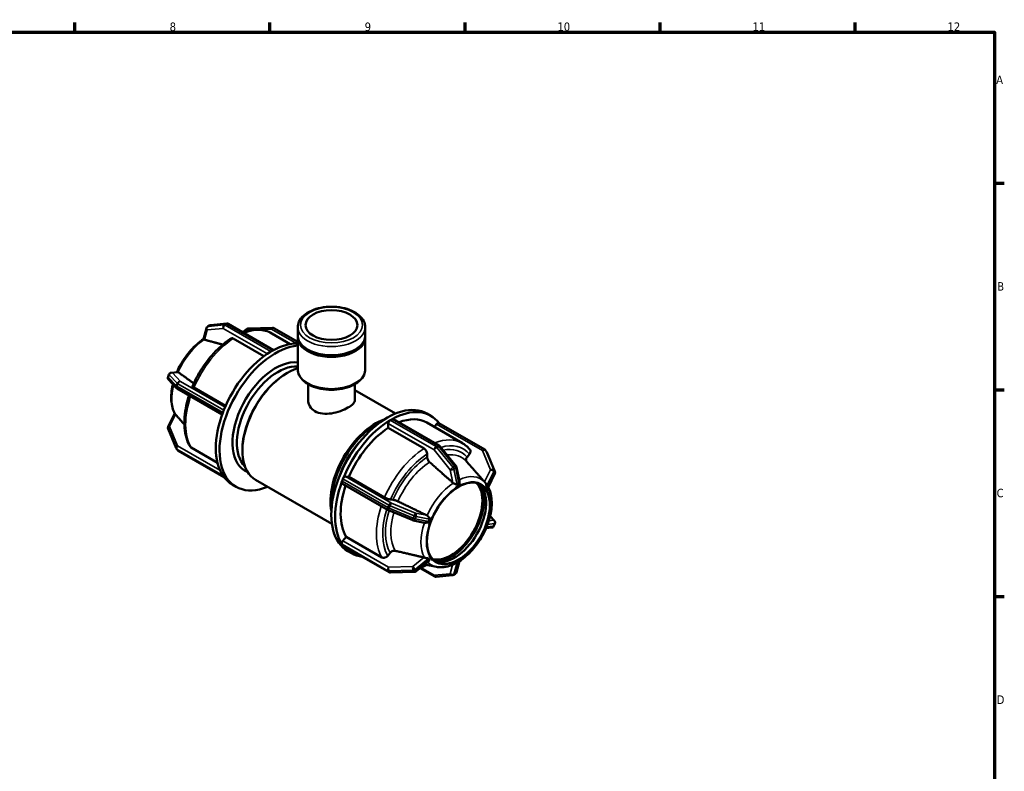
# Model space of a CAD drawing. Header units: millimetres. Extents: x 0 to 902, y -116 to 594.
# Tile 8 of 8: x 471 to 825, y 308 to 578. Entities that reach past the tile are written whole.
import ezdxf

# ---------------------------------------------------------------- set-up
doc = ezdxf.new("R2010")
doc.units = ezdxf.units.MM
for name, color, linetype, lineweight in [('Border (ANSI)', 7, 'Continuous', 70), ('Visible (ANSI)', 7, 'Continuous', 50), ('Visible Narrow (ANSI)', 7, 'Continuous', 35)]:
    doc.layers.add(name, color=color, linetype=linetype, lineweight=lineweight)
doc.styles.add('Note Text (ANSI)', font='tahoma.ttf')

# ---------------------------------------------------------------- blocks, each defined once
blk = doc.blocks.new('Borders Default Border')
at = {"layer": 'Border (ANSI)'}
for p, q in [((490.58, 574), (490.58, 577.45)), ((560.67, 574), (560.67, 577.45)), ((630.75, 574), (630.75, 577.45)), ((700.83, 574), (700.83, 577.45)), ((770.92, 574), (770.92, 577.45)), ((821, 519.75), (824.45, 519.75)), ((821, 445.5), (824.45, 445.5)), ((821, 371.25), (824.45, 371.25))]:
    blk.add_line(p, q, dxfattribs=at)
at = {"layer": 'Border (ANSI)', "flags": 128}
blk.add_lwpolyline([(20, 20), (20, 574), (821, 574), (821, 20), (20, 20)], dxfattribs=at)
at = {"layer": 'Border (ANSI)', "attachment_point": 7, "style": 'Note Text (ANSI)'}
for s, insert, char_height in [('8', (524.63, 574.33), 3.05), ('9', (594.7, 574.34), 3.05), ('10', (663.96, 574.34), 3.048), ('11', (734.04, 574.4), 3.048), ('12', (804.13, 574.4), 3.048), ('A', (821.63, 555.35), 3.05), ('B', (821.99, 481.1), 3.05), ('C', (821.8, 406.8), 3.05), ('D', (821.81, 332.6), 3.05)]:
    blk.add_mtext(s, dxfattribs=dict(at, insert=insert, char_height=char_height))

msp = doc.modelspace()

# ---------------------------------------------------------------- linework, layer by layer
at = {"layer": 'Visible (ANSI)'}
for p, q in [((536.78, 463.646), (537.835, 467.645)), ((538.942, 468.611), (538.284, 468.232)), ((545.111, 469.264), (539.333, 468.735)), ((561.966, 459.76), (545.678, 469.14)), ((550.891, 466.138), (552.296, 467.286)), ((552.874, 467.502), (561.541, 467.767)), ((562.049, 467.639), (570.663, 462.679)), ((570.663, 464.877), (570.663, 467.957)), ((594.883, 464.877), (594.883, 467.957)), ((558.493, 457.536), (547.499, 463.867)), ((561.307, 465.737), (567.924, 461.927)), ((570.663, 452.849), (570.663, 464.268)), ((594.883, 452.849), (594.883, 464.268)), ((561.019, 459.226), (561.347, 459.415)), ((561.347, 459.415), (561.676, 459.604)), ((524.386, 450.983), (524.057, 450.135)), ((525.165, 451.589), (527.419, 451.863)), ((566.66, 451.428), (566.885, 451.559)), ((524.253, 449.129), (527.142, 446.067)), ((527.362, 445.894), (543.483, 436.61)), ((533.327, 446.246), (544.713, 439.689)), ((574.389, 441.843), (574.389, 447.488)), ((591.157, 441.843), (591.157, 447.488)), ((591.157, 445.351), (605.76, 436.942)), ((524.089, 432.21), (526.443, 437.022)), ((543.73, 437.291), (543.895, 437.715)), ((543.895, 437.715), (544.059, 438.139)), ((617.077, 436.91), (618.421, 436.136)), ((603.191, 431.796), (603.191, 433.374)), ((616.032, 424.402), (603.191, 431.796)), ((603.869, 434.55), (604.198, 434.739)), ((604.198, 434.739), (604.527, 434.928)), ((605.006, 434.975), (621.484, 425.487)), ((616.998, 433.667), (629.839, 426.272)), ((619.729, 432.094), (620.559, 433.127)), ((637.855, 423.986), (621.378, 433.475)), ((526.955, 424.499), (524.066, 431.418)), ((532.319, 424.728), (541.778, 419.281)), ((621.753, 425.256), (627.531, 418.072)), ((527.055, 424.318), (527.383, 423.849)), ((527.691, 423.568), (544.117, 414.108)), ((550.769, 423.834), (550.769, 423.573)), ((617.163, 421.254), (617.163, 422.44)), ((631.48, 421.287), (632.368, 422.391)), ((638.491, 423.236), (638.162, 423.705)), ((638.591, 423.055), (641.48, 416.135)), ((627.723, 417.661), (628.737, 412.649)), ((634.306, 416.316), (631.329, 419.673)), ((543.895, 414.415), (543.73, 414.649)), ((544.059, 414.18), (543.895, 414.415)), ((587.837, 414.284), (589.019, 414.175)), ((589.019, 414.175), (601.86, 406.781)), ((641.456, 415.343), (639.043, 410.41)), ((547.125, 411.417), (548.469, 410.644)), ((555.53, 413.062), (582.924, 397.287)), ((586.581, 412.615), (586.746, 413.039)), ((603.167, 402.24), (586.69, 411.729)), ((586.746, 413.039), (586.91, 413.462)), ((628.381, 410.821), (627.374, 410.241)), ((629.389, 411.401), (628.381, 410.821)), ((629.388, 411.406), (629.389, 411.401)), ((637.845, 410.626), (637.846, 410.626)), ((637.846, 410.626), (637.848, 410.631)), ((638.349, 409.907), (637.846, 410.626)), ((627.374, 410.241), (627.373, 410.246)), ((627.373, 410.241), (627.374, 410.241)), ((638.853, 409.188), (638.349, 409.907)), ((638.853, 409.188), (638.852, 409.189)), ((638.856, 409.193), (638.853, 409.188)), ((603.973, 406.039), (604.861, 405.958)), ((611.946, 398.593), (603.279, 402.185)), ((641.292, 398.424), (639.767, 400.041)), ((616.229, 397.697), (612.121, 398.539)), ((617.909, 397.127), (617.905, 397.128)), ((618.413, 398.426), (617.909, 397.127)), ((618.917, 399.725), (618.413, 398.426)), ((618.912, 399.726), (618.917, 399.725)), ((618.917, 399.725), (618.916, 399.726)), ((637.846, 395.3), (638.349, 396.599)), ((638.349, 396.599), (638.853, 397.898)), ((638.852, 397.899), (638.853, 397.898)), ((638.853, 397.898), (638.856, 397.898)), ((641.16, 396.571), (641.489, 397.418)), ((637.846, 395.3), (637.845, 395.3)), ((637.848, 395.3), (637.846, 395.3)), ((640.381, 395.965), (638.318, 395.714)), ((586.746, 389.738), (586.581, 389.973)), ((586.91, 389.504), (586.746, 389.738)), ((586.83, 391.188), (588.011, 392.657)), ((603.496, 379.914), (587.019, 389.403)), ((588.011, 392.657), (600.852, 385.263)), ((588.632, 387.515), (589.976, 386.741)), ((602.965, 385.832), (603.853, 386.936)), ((617.905, 385.834), (617.909, 385.837)), ((617.909, 385.837), (617.908, 385.838)), ((617.909, 385.837), (618.413, 385.118)), ((617.726, 383.926), (613.25, 380.268)), ((620.505, 381.855), (616.246, 382.717)), ((618.413, 385.118), (618.917, 384.4)), ((618.917, 384.4), (618.912, 384.396)), ((627.374, 383.624), (627.373, 383.625)), ((627.373, 383.621), (627.374, 383.624)), ((627.374, 383.624), (628.381, 384.205)), ((628.765, 383.906), (627.711, 379.909)), ((628.381, 384.205), (629.389, 384.785)), ((629.388, 384.785), (629.389, 384.785)), ((629.389, 384.785), (629.388, 384.781)), ((612.672, 380.051), (604.005, 379.787)), ((614.654, 381.416), (619.868, 378.413)), ((620.434, 378.289), (626.213, 378.819)), ((626.604, 378.943), (627.262, 379.322))]:
    msp.add_line(p, q, dxfattribs=at)
for centre, start, end in [((538.763, 467.4), 119.93599, 165.22219), ((539.421, 467.779), 95.23725, 119.93599), ((545.199, 468.308), 60.06401, 95.23725), ((552.903, 466.543), 91.75008, 129.26293), ((561.57, 466.808), 60.06401, 91.75008), ((524.952, 449.788), 158.80211, 223.33003), ((525.281, 450.636), 96.93129, 158.80211), ((527.841, 446.726), 223.33003, 240.06401), ((524.952, 431.788), 153.93641, 202.66139), ((621.004, 424.655), 38.80817, 60.06401), ((527.841, 424.869), 202.66139, 215.02709), ((528.17, 424.4), 215.02709, 240.06401), ((637.376, 423.154), 35.02709, 60.06401), ((637.705, 422.685), 22.66139, 35.02709), ((626.783, 417.47), 11.43803, 38.80817), ((640.594, 415.765), 333.93641, 22.66139), ((603.647, 403.072), 240.06401, 247.48785), ((612.314, 399.48), 247.48785, 258.41281), ((640.265, 396.918), 276.93129, 338.80211), ((640.594, 397.765), 338.80211, 43.33003), ((603.975, 380.746), 240.06401, 271.75008), ((612.642, 381.011), 271.75008, 309.26293), ((626.125, 379.775), 275.23725, 299.93599), ((626.783, 380.154), 299.93599, 345.22219), ((620.347, 379.245), 240.06401, 275.23725)]:
    msp.add_arc(centre, 0.96, start, end, dxfattribs=at)
for centre, major_axis, ratio in [((582.773, 468.742), (-9.316, 0), 0.5758617), ((628.381, 397.513), (-7.985, -13.865), 0.5780931)]:
    msp.add_ellipse(centre, major_axis=major_axis, ratio=ratio, dxfattribs=at)
for centre, major_axis, ratio, start_param, end_param in [((582.773, 464.268), (-12.11, 0), 0.5758617, 6.2394885, 9.4684747), ((582.773, 464.877), (-12.11, 0), 0.5758617, 0, 3.1415927), ((562.691, 435.341), (14.222, 24.698), 0.5780931, 0.3767793, 3.7804007), ((561.347, 436.115), (14.222, 24.698), 0.5780931, 0.3029519, 0.7634862), ((561.347, 436.115), (-14.222, -24.698), 0.5780931, 3.9450354, 4.9522764), ((561.347, 436.115), (-14.222, -24.698), 0.5780931, 3.9250571, 3.9450354), ((561.019, 458.441), (0.479, 0.832), 0.5780931, 0.7834645, 0.8923706), ((561.347, 436.115), (-14.222, -24.698), 0.5780931, 3.9050788, 3.9250571), ((561.676, 458.819), (0.479, 0.832), 0.5780931, 0.6745583, 0.7834645), ((562.691, 435.341), (10.949, 19.013), 0.5780931, 0.2438089, 3.2223304), ((563.497, 434.877), (10.38, 18.025), 0.5780931, 0.2745893, 2.9895148), ((566.948, 432.89), (-11.418, -19.827), 0.5780931, 3.6933719, 6.2831853), ((566.721, 433.02), (-11.258, -19.55), 0.5780931, 3.9289245, 5.4958534), ((602.855, 412.212), (14.222, 24.698), 0.5780931, 0, 3.1415927), ((604.198, 411.439), (14.222, 24.698), 0.5780931, 6.0411056, 7.0466715), ((561.347, 436.115), (-14.222, -24.698), 0.5780931, 4.9922329, 5.9994739), ((561.347, 436.115), (-14.222, -24.698), 0.5780931, 4.9722547, 4.9922329), ((544.318, 437.237), (0.479, 0.832), 0.5780931, 1.830662, 1.9395682), ((561.347, 436.115), (-14.222, -24.698), 0.5780931, 4.9522764, 4.9722547), ((544.647, 438.085), (0.479, 0.832), 0.5780931, 1.7217558, 1.830662), ((604.198, 411.439), (12.8, 22.228), 0.5780931, 0, 0.6251129), ((598.598, 414.664), (-11.418, -19.827), 0.5780931, 3.7322873, 5.6924906), ((598.824, 414.533), (11.258, 19.55), 0.5780931, 0.7170809, 2.4245118), ((604.198, 411.439), (-14.222, -24.698), 0.5780931, 3.9450354, 4.9522764), ((604.198, 411.439), (-12.8, -22.228), 0.5780931, 3.9806413, 4.9166705), ((603.869, 433.765), (0.479, 0.832), 0.5780931, 0.8923706, 2.3542608), ((603.869, 433.765), (-0.479, -0.832), 0.5780931, 3.9250571, 4.0339633), ((604.527, 434.143), (-0.479, -0.832), 0.5780931, 3.8161509, 3.9250571), ((604.527, 434.143), (0.479, 0.832), 0.5780931, 0, 0.6745583), ((620.898, 432.643), (0.479, 0.832), 0.5780931, 0, 1.3070632), ((598.824, 414.533), (-10.38, -18.025), 0.5780931, 4.366596, 5.0581819), ((544.318, 415.38), (-0.479, -0.832), 0.5780931, 5.910546, 6.0194522), ((561.347, 436.115), (-14.222, -24.698), 0.5780931, 5.9994739, 6.0194522), ((561.347, 436.115), (-14.222, -24.698), 0.5780931, 6.0194522, 6.0394305), ((544.647, 414.911), (-0.479, -0.832), 0.5780931, 6.0194522, 6.1283584), ((561.347, 436.115), (-14.222, -24.698), 0.5780931, 6.0394305, 6.2831853), ((587.498, 413.409), (0.479, 0.832), 0.5780931, 0.2598657, 1.7217558), ((604.198, 411.439), (-14.222, -24.698), 0.5780931, 4.9922329, 5.9994739), ((604.198, 411.439), (-12.8, -22.228), 0.5780931, 5.0495728, 5.963868), ((587.169, 412.561), (-0.479, -0.832), 0.5780931, 5.0811608, 6.2831853), ((587.169, 412.561), (-0.479, -0.832), 0.5780931, 4.9722547, 5.0811608), ((587.498, 413.409), (-0.479, -0.832), 0.5780931, 4.8633485, 4.9722547), ((625.694, 399.06), (-7.985, -13.865), 0.5780931, 0.168409, 2.9731837), ((627.038, 398.286), (-7.985, -13.865), 0.5780931, 0.0839054, 3.0576872), ((625.694, 399.06), (-8.398, -14.584), 0.5780931, 0.3911147, 2.750478), ((587.169, 390.704), (-0.479, -0.832), 0.5780931, 4.4486559, 5.910546), ((587.169, 390.704), (-0.479, -0.832), 0.5780931, 5.910546, 6.0194522), ((587.498, 390.235), (-0.479, -0.832), 0.5780931, 6.0194522, 6.1283584), ((604.198, 411.439), (-14.222, -24.698), 0.5780931, 6.0394305, 6.525265), ((587.498, 390.235), (-0.479, -0.832), 0.5780931, 6.1283584, 6.2831853)]:
    msp.add_ellipse(centre, major_axis=major_axis, ratio=ratio, start_param=start_param, end_param=end_param, dxfattribs=at)
for points, knots in [([(594.883, 467.957), (594.883, 468.706), (594.699, 469.451), (593.987, 470.888), (593.439, 471.572), (592.005, 472.842), (591.09, 473.413), (589.008, 474.356), (587.836, 474.722), (585.37, 475.212), (584.078, 475.337), (581.496, 475.339), (580.208, 475.216), (577.752, 474.733), (576.585, 474.372), (574.484, 473.431), (573.551, 472.852), (572.039, 471.512), (571.453, 470.753), (570.81, 469.296), (570.663, 468.627), (570.663, 467.957)], [0.7853982, 0.7853982, 0.7853982, 0.7853982, 1.0630554, 1.0630554, 1.3622215, 1.3622215, 1.6901939, 1.6901939, 2.0237368, 2.0237368, 2.3551454, 2.3551454, 2.6854912, 2.6854912, 3.0168806, 3.0168806, 3.3504057, 3.3504057, 3.6783657, 3.6783657, 3.9269908, 3.9269908, 3.9269908, 3.9269908]), ([(561.307, 465.737), (560.606, 466.141), (559.856, 466.455), (558.284, 466.898), (557.463, 467.026), (555.781, 467.101), (554.919, 467.049), (553.173, 466.774), (552.29, 466.552), (551.257, 466.202), (551.11, 466.15), (550.964, 466.096)], [5.49972085, 5.49972085, 5.49972085, 5.49972085, 5.6451058, 5.6451058, 5.79049074, 5.79049074, 5.93587568, 5.93587568, 6.08126063, 6.08126063, 6.10524767, 6.10524767, 6.10524767, 6.10524767]), ([(536.78, 463.648), (535.988, 463.139), (535.208, 462.553), (533.696, 461.244), (532.963, 460.521), (531.563, 458.965), (530.897, 458.131), (529.651, 456.378), (529.072, 455.46), (528.059, 453.642), (527.618, 452.746), (527.228, 451.84)], [0.05663519, 0.05663519, 0.05663519, 0.05663519, 0.24540511, 0.24540511, 0.4342941, 0.4342941, 0.6231831, 0.6231831, 0.81207209, 0.81207209, 0.98613273, 0.98613273, 0.98613273, 0.98613273]), ([(546.679, 463.932), (545.554, 463.21), (544.443, 462.376), (542.283, 460.511), (541.233, 459.482), (539.225, 457.26), (538.267, 456.069), (536.472, 453.564), (535.635, 452.25), (534.109, 449.542), (533.42, 448.149), (532.817, 446.737)], [0.0566841, 0.0566841, 0.0566841, 0.0566841, 0.24337499, 0.24337499, 0.43006588, 0.43006588, 0.61675676, 0.61675676, 0.80344765, 0.80344765, 0.99013854, 0.99013854, 0.99013854, 0.99013854]), ([(537.009, 463.512), (536.985, 463.524), (536.962, 463.535), (536.862, 463.587), (536.814, 463.615), (536.783, 463.639), (536.779, 463.643), (536.78, 463.646)], [-0.708082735, -0.708082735, -0.708082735, -0.708082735, -0.694550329, -0.694550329, -0.641298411, -0.641298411, -0.616565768, -0.616565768, -0.616565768, -0.616565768]), ([(537.149, 463.462), (537.143, 463.464), (537.137, 463.465), (537.088, 463.479), (537.047, 463.494), (537.009, 463.512)], [0.314842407, 0.314842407, 0.314842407, 0.314842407, 0.317460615, 0.317460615, 0.33678555, 0.33678555, 0.33678555, 0.33678555]), ([(547.499, 463.867), (547.359, 463.947), (547.195, 464.004), (546.937, 464.029), (546.798, 464.001), (546.692, 463.94), (546.686, 463.936), (546.679, 463.932)], [0, 0, 0, 0, 0.05920807, 0.05920807, 0.11846299, 0.11846299, 0.12246464, 0.12246464, 0.12246464, 0.12246464]), ([(527.419, 451.863), (527.467, 451.869), (527.52, 451.865), (527.591, 451.846), (527.605, 451.841), (527.619, 451.836)], [-0.358120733, -0.358120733, -0.358120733, -0.358120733, -0.325947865, -0.325947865, -0.31840278, -0.31840278, -0.31840278, -0.31840278]), ([(527.619, 451.836), (527.659, 451.822), (527.696, 451.802), (527.735, 451.776), (527.74, 451.773), (527.745, 451.769)], [0.287144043, 0.287144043, 0.287144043, 0.287144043, 0.306468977, 0.306468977, 0.309087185, 0.309087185, 0.309087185, 0.309087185]), ([(570.663, 452.849), (570.663, 452.1), (570.847, 451.355), (571.558, 449.918), (572.106, 449.234), (573.541, 447.964), (574.456, 447.393), (576.538, 446.45), (577.71, 446.084), (580.175, 445.594), (581.468, 445.469), (584.049, 445.467), (585.338, 445.59), (587.794, 446.073), (588.96, 446.434), (591.061, 447.374), (591.994, 447.954), (593.507, 449.294), (594.093, 450.053), (594.736, 451.51), (594.883, 452.179), (594.883, 452.849)], [3.9269908, 3.9269908, 3.9269908, 3.9269908, 4.2046481, 4.2046481, 4.5038142, 4.5038142, 4.8317866, 4.8317866, 5.1653295, 5.1653295, 5.4967381, 5.4967381, 5.8270838, 5.8270838, 6.1584732, 6.1584732, 6.4919983, 6.4919983, 6.8199584, 6.8199584, 7.0685835, 7.0685835, 7.0685835, 7.0685835]), ([(525.779, 447.512), (525.755, 447.413), (525.732, 447.313), (525.491, 446.245), (525.338, 445.286), (525.174, 443.413), (525.163, 442.499), (525.288, 440.743), (525.424, 439.899), (525.854, 438.308), (526.147, 437.559), (526.522, 436.874)], [1.26055395, 1.26055395, 1.26055395, 1.26055395, 1.27951816, 1.27951816, 1.46454253, 1.46454253, 1.6495669, 1.6495669, 1.83459127, 1.83459127, 2.01961563, 2.01961563, 2.01961563, 2.01961563]), ([(532.818, 446.736), (532.811, 446.719), (532.809, 446.7), (532.828, 446.631), (532.886, 446.559), (533.052, 446.418), (533.188, 446.326), (533.327, 446.246)], [-0.14270301, -0.14270301, -0.14270301, -0.14270301, -0.11846299, -0.11846299, -0.05920807, -0.05920807, 0, 0, 0, 0]), ([(531.581, 443.464), (531.186, 442.26), (530.857, 441.056), (530.291, 438.453), (530.083, 437.059), (529.874, 434.35), (529.874, 433.035), (530.089, 430.521), (530.304, 429.323), (530.957, 427.082), (531.395, 426.04), (531.945, 425.097)], [1.13346402, 1.13346402, 1.13346402, 1.13346402, 1.29107338, 1.29107338, 1.47793286, 1.47793286, 1.66479234, 1.66479234, 1.85165182, 1.85165182, 2.0385113, 2.0385113, 2.0385113, 2.0385113]), ([(574.389, 441.843), (574.389, 441.079), (574.596, 440.261), (575.447, 438.819), (576.092, 438.201), (576.844, 437.767), (577.597, 437.334), (578.546, 437.035), (580.611, 436.797), (581.728, 436.853), (583.817, 437.177), (584.935, 437.467), (587, 438.197), (587.949, 438.635), (589.453, 439.501), (590.098, 439.981), (590.95, 440.931), (591.157, 441.404), (591.157, 441.843)], [4.4665814, 4.4665814, 4.4665814, 4.4665814, 4.7857494, 4.7857494, 5.1049174, 5.1049174, 5.1049174, 5.4240854, 5.4240854, 5.7432534, 5.7432534, 6.0622001, 6.0622001, 6.3811467, 6.3811467, 6.7000934, 6.7000934, 7.01904, 7.01904, 7.01904, 7.01904]), ([(526.522, 436.874), (526.54, 436.842), (526.563, 436.81), (526.602, 436.763), (526.613, 436.751), (526.626, 436.738)], [-0.363290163, -0.363290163, -0.363290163, -0.363290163, -0.338981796, -0.338981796, -0.329974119, -0.329974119, -0.329974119, -0.329974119]), ([(526.626, 436.738), (526.657, 436.705), (526.69, 436.669), (526.728, 436.627), (526.732, 436.622), (526.737, 436.617)], [0.287144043, 0.287144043, 0.287144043, 0.287144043, 0.306468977, 0.306468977, 0.309087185, 0.309087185, 0.309087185, 0.309087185]), ([(531.945, 425.097), (531.95, 425.088), (531.956, 425.079), (532.044, 424.938), (532.18, 424.809), (532.319, 424.728)], [-0.063158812, -0.063158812, -0.063158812, -0.063158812, -0.059208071, -0.059208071, 0, 0, 0, 0]), ([(632.496, 424.032), (632.344, 424.213), (632.187, 424.388), (631.862, 424.726), (631.694, 424.889), (631.349, 425.202), (631.171, 425.352), (630.807, 425.638), (630.619, 425.775), (630.236, 426.034), (630.04, 426.157), (629.839, 426.272)], [5.29171095, 5.29171095, 5.29171095, 5.29171095, 5.33331293, 5.33331293, 5.37491491, 5.37491491, 5.41651689, 5.41651689, 5.45811887, 5.45811887, 5.49972085, 5.49972085, 5.49972085, 5.49972085]), ([(617.163, 422.44), (617.163, 422.602), (617.13, 422.811), (617.023, 423.171), (616.93, 423.386), (616.733, 423.729), (616.593, 423.917), (616.335, 424.189), (616.171, 424.321), (616.032, 424.402)], [-0.23715142, -0.23715142, -0.23715142, -0.23715142, -0.17777859, -0.17777859, -0.11846299, -0.11846299, -0.05920807, -0.05920807, 0, 0, 0, 0]), ([(618.001, 419.505), (617.952, 419.549), (617.905, 419.595), (617.733, 419.777), (617.593, 419.965), (617.396, 420.307), (617.303, 420.523), (617.196, 420.883), (617.163, 421.093), (617.163, 421.254)], [0.51362687, 0.51362687, 0.51362687, 0.51362687, 0.533579, 0.533579, 0.59284532, 0.59284532, 0.65218927, 0.65218927, 0.7115877, 0.7115877, 0.7115877, 0.7115877]), ([(631.356, 419.642), (631.324, 419.679), (631.296, 419.718), (631.189, 419.889), (631.131, 420.069), (631.105, 420.396), (631.132, 420.6), (631.249, 420.94), (631.359, 421.136), (631.48, 421.287)], [0.51629539, 0.51629539, 0.51629539, 0.51629539, 0.533579, 0.533579, 0.59284532, 0.59284532, 0.65218927, 0.65218927, 0.7115877, 0.7115877, 0.7115877, 0.7115877]), ([(632.368, 422.391), (632.49, 422.542), (632.6, 422.738), (632.716, 423.078), (632.744, 423.282), (632.718, 423.609), (632.659, 423.789), (632.553, 423.958), (632.526, 423.995), (632.495, 424.031)], [-0.23715142, -0.23715142, -0.23715142, -0.23715142, -0.17777859, -0.17777859, -0.11846299, -0.11846299, -0.05920807, -0.05920807, -0.04248502, -0.04248502, -0.04248502, -0.04248502]), ([(626.549, 411.95), (626.495, 411.985), (626.445, 412.022), (626.4, 412.06), (626.394, 412.066), (626.388, 412.071), (626.382, 412.076)], [0.604604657, 0.604604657, 0.604604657, 0.604604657, 0.623929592, 0.623929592, 0.623929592, 0.6265478, 0.6265478, 0.6265478, 0.6265478]), ([(627.906, 411.353), (627.89, 411.342), (627.872, 411.335), (627.824, 411.323), (627.787, 411.322), (627.631, 411.352), (627.488, 411.421), (627.175, 411.583), (627.023, 411.668), (626.757, 411.821), (626.647, 411.887), (626.549, 411.95)], [-0.20591603, -0.20591603, -0.20591603, -0.20591603, -0.19224879, -0.19224879, -0.1699468, -0.1699468, -0.12034354, -0.12034354, -0.0766886, -0.0766886, -0.04160936, -0.04160936, -0.04160936, -0.04160936]), ([(627.373, 410.246), (627.409, 410.265), (627.445, 410.285), (627.787, 410.477), (628.097, 410.657), (628.381, 410.821)], [0.38297898, 0.38297898, 0.38297898, 0.38297898, 0.39719274, 0.39719274, 0.5177627, 0.5177627, 0.5177627, 0.5177627]), ([(628.564, 411.732), (628.45, 411.675), (628.339, 411.614), (628.233, 411.553), (628.127, 411.493), (628.017, 411.426), (627.906, 411.353)], [-0.044864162, -0.044864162, -0.044864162, -0.044864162, 0, 0, 0, 0.044864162, 0.044864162, 0.044864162, 0.044864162]), ([(628.381, 410.821), (628.665, 410.984), (628.976, 411.162), (629.316, 411.363), (629.352, 411.385), (629.388, 411.406)], [0.5177627, 0.5177627, 0.5177627, 0.5177627, 0.63833267, 0.63833267, 0.65254643, 0.65254643, 0.65254643, 0.65254643]), ([(628.738, 412.649), (628.756, 412.558), (628.765, 412.464), (628.767, 412.215), (628.745, 412.073), (628.699, 411.916), (628.679, 411.863), (628.636, 411.793), (628.617, 411.77), (628.585, 411.744), (628.575, 411.737), (628.564, 411.732)], [-0.36974838, -0.36974838, -0.36974838, -0.36974838, -0.33063658, -0.33063658, -0.26538288, -0.26538288, -0.23366942, -0.23366942, -0.21375478, -0.21375478, -0.20483689, -0.20483689, -0.20483689, -0.20483689]), ([(637.927, 412.233), (637.887, 412.278), (637.849, 412.32), (637.815, 412.359), (637.81, 412.364), (637.806, 412.369), (637.801, 412.375)], [0.604604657, 0.604604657, 0.604604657, 0.604604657, 0.623929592, 0.623929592, 0.623929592, 0.6265478, 0.6265478, 0.6265478, 0.6265478]), ([(637.848, 410.631), (637.865, 410.604), (637.883, 410.578), (638.052, 410.33), (638.207, 410.11), (638.349, 409.907)], [0.38297898, 0.38297898, 0.38297898, 0.38297898, 0.39719274, 0.39719274, 0.5177627, 0.5177627, 0.5177627, 0.5177627]), ([(638.517, 410.82), (638.508, 410.83), (638.5, 410.844), (638.479, 410.888), (638.466, 410.927), (638.418, 411.115), (638.381, 411.31), (638.258, 411.683), (638.188, 411.845), (638.05, 412.079), (637.99, 412.162), (637.927, 412.233)], [-0.23054394, -0.23054394, -0.23054394, -0.23054394, -0.2134858, -0.2134858, -0.18492193, -0.18492193, -0.12308586, -0.12308586, -0.07351928, -0.07351928, -0.04182517, -0.04182517, -0.04182517, -0.04182517]), ([(638.845, 410.35), (638.793, 410.438), (638.739, 410.52), (638.686, 410.595), (638.633, 410.671), (638.576, 410.746), (638.517, 410.82)], [0.990661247, 0.990661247, 0.990661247, 0.990661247, 1.035525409, 1.035525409, 1.035525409, 1.08038957, 1.08038957, 1.08038957, 1.08038957]), ([(639.043, 410.41), (639.027, 410.378), (639.005, 410.352), (638.961, 410.316), (638.935, 410.304), (638.892, 410.305), (638.876, 410.314), (638.856, 410.335), (638.851, 410.342), (638.845, 410.35)], [-0.35014827, -0.35014827, -0.35014827, -0.35014827, -0.31449066, -0.31449066, -0.27879549, -0.27879549, -0.24959863, -0.24959863, -0.23726163, -0.23726163, -0.23726163, -0.23726163]), ([(638.987, 397.418), (639.333, 398.392), (639.617, 399.37), (640.055, 401.308), (640.207, 402.268), (640.371, 404.141), (640.383, 405.054), (640.258, 406.811), (640.122, 407.654), (639.707, 409.189), (639.44, 409.887), (639.103, 410.531)], [4.23608644, 4.23608644, 4.23608644, 4.23608644, 4.42111081, 4.42111081, 4.60613518, 4.60613518, 4.79115955, 4.79115955, 4.97618392, 4.97618392, 5.14796938, 5.14796938, 5.14796938, 5.14796938]), ([(638.349, 409.907), (638.492, 409.704), (638.646, 409.482), (638.819, 409.243), (638.837, 409.218), (638.856, 409.193)], [0.5177627, 0.5177627, 0.5177627, 0.5177627, 0.63833267, 0.63833267, 0.65254643, 0.65254643, 0.65254643, 0.65254643]), ([(601.86, 406.781), (601.999, 406.7), (602.192, 406.603), (602.543, 406.446), (602.763, 406.359), (603.131, 406.229), (603.345, 406.164), (603.676, 406.082), (603.851, 406.05), (603.973, 406.039)], [0, 0, 0, 0, 0.05920807, 0.05920807, 0.11846299, 0.11846299, 0.17777859, 0.17777859, 0.23715142, 0.23715142, 0.23715142, 0.23715142]), ([(604.861, 405.958), (604.982, 405.947), (605.157, 405.915), (605.488, 405.833), (605.702, 405.768), (606.071, 405.638), (606.291, 405.551), (606.526, 405.446), (606.587, 405.417), (606.648, 405.388)], [0.23717683, 0.23717683, 0.23717683, 0.23717683, 0.29657526, 0.29657526, 0.35591921, 0.35591921, 0.41518553, 0.41518553, 0.43513766, 0.43513766, 0.43513766, 0.43513766]), ([(616.978, 400.383), (616.985, 400.38), (616.993, 400.376), (617, 400.372), (617.054, 400.345), (617.107, 400.312), (617.159, 400.274)], [0.621311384, 0.621311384, 0.621311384, 0.621311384, 0.623929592, 0.623929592, 0.623929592, 0.643254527, 0.643254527, 0.643254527, 0.643254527]), ([(617.159, 400.274), (617.278, 400.185), (617.391, 400.076), (617.652, 399.779), (617.777, 399.595), (617.92, 399.329), (617.964, 399.221), (617.979, 399.086), (617.976, 399.049), (617.963, 399.003), (617.959, 398.99), (617.954, 398.978)], [-0.45935642, -0.45935642, -0.45935642, -0.45935642, -0.40917855, -0.40917855, -0.33266277, -0.33266277, -0.27536282, -0.27536282, -0.24829822, -0.24829822, -0.23782129, -0.23782129, -0.23782129, -0.23782129]), ([(617.625, 398.13), (617.618, 398.11), (617.609, 398.091), (617.575, 398.038), (617.543, 398.002), (617.377, 397.876), (617.192, 397.793), (616.809, 397.693), (616.636, 397.669), (616.387, 397.673), (616.306, 397.681), (616.229, 397.697)], [-0.23849966, -0.23849966, -0.23849966, -0.23849966, -0.22190365, -0.22190365, -0.19170221, -0.19170221, -0.12579183, -0.12579183, -0.07460857, -0.07460857, -0.04927239, -0.04927239, -0.04927239, -0.04927239]), ([(617.954, 398.978), (617.891, 398.834), (617.833, 398.693), (617.78, 398.556), (617.727, 398.42), (617.675, 398.277), (617.625, 398.13)], [-0.044864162, -0.044864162, -0.044864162, -0.044864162, 0, 0, 0, 0.044864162, 0.044864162, 0.044864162, 0.044864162]), ([(617.905, 397.128), (617.923, 397.174), (617.942, 397.221), (618.117, 397.66), (618.271, 398.06), (618.413, 398.426)], [0.38297898, 0.38297898, 0.38297898, 0.38297898, 0.39719274, 0.39719274, 0.5177627, 0.5177627, 0.5177627, 0.5177627]), ([(618.413, 398.426), (618.555, 398.793), (618.711, 399.192), (618.878, 399.634), (618.895, 399.68), (618.912, 399.726)], [0.5177627, 0.5177627, 0.5177627, 0.5177627, 0.63833267, 0.63833267, 0.65254643, 0.65254643, 0.65254643, 0.65254643]), ([(638.349, 396.599), (638.207, 396.233), (638.052, 395.833), (637.883, 395.393), (637.865, 395.346), (637.848, 395.3)], [0.5177627, 0.5177627, 0.5177627, 0.5177627, 0.63833267, 0.63833267, 0.65254643, 0.65254643, 0.65254643, 0.65254643]), ([(638.856, 397.898), (638.837, 397.852), (638.819, 397.806), (638.646, 397.365), (638.492, 396.965), (638.349, 396.599)], [0.38297898, 0.38297898, 0.38297898, 0.38297898, 0.39719274, 0.39719274, 0.5177627, 0.5177627, 0.5177627, 0.5177627]), ([(638.517, 396.215), (638.576, 396.361), (638.633, 396.504), (638.686, 396.64), (638.739, 396.776), (638.793, 396.918), (638.845, 397.063)], [-0.044864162, -0.044864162, -0.044864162, -0.044864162, 0, 0, 0, 0.044864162, 0.044864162, 0.044864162, 0.044864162]), ([(638.845, 397.063), (638.853, 397.083), (638.86, 397.103), (638.884, 397.162), (638.903, 397.206), (638.946, 397.31), (638.967, 397.362), (638.987, 397.418)], [-0.238499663, -0.238499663, -0.238499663, -0.238499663, -0.221903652, -0.221903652, -0.19170221, -0.19170221, -0.166225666, -0.166225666, -0.166225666, -0.166225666]), ([(628.764, 383.905), (629.557, 384.414), (630.337, 385.001), (631.85, 386.31), (632.583, 387.033), (633.983, 388.589), (634.649, 389.423), (635.894, 391.175), (636.474, 392.094), (637.528, 393.986), (638.002, 394.96), (638.417, 395.946)], [3.19810877, 3.19810877, 3.19810877, 3.19810877, 3.38699777, 3.38699777, 3.57588676, 3.57588676, 3.76477575, 3.76477575, 3.95366474, 3.95366474, 4.14255374, 4.14255374, 4.14255374, 4.14255374]), ([(638.416, 395.946), (638.434, 395.989), (638.45, 396.035), (638.478, 396.116), (638.49, 396.148), (638.507, 396.191), (638.512, 396.203), (638.517, 396.215)], [-0.312873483, -0.312873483, -0.312873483, -0.312873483, -0.275362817, -0.275362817, -0.248298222, -0.248298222, -0.237821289, -0.237821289, -0.237821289, -0.237821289]), ([(600.852, 385.263), (600.992, 385.182), (601.184, 385.123), (601.535, 385.09), (601.755, 385.11), (602.124, 385.209), (602.338, 385.306), (602.669, 385.522), (602.844, 385.681), (602.965, 385.832)], [0, 0, 0, 0, 0.05920807, 0.05920807, 0.11846299, 0.11846299, 0.17777859, 0.17777859, 0.23715142, 0.23715142, 0.23715142, 0.23715142]), ([(603.853, 386.936), (603.974, 387.086), (604.15, 387.245), (604.481, 387.462), (604.695, 387.559), (605.064, 387.658), (605.284, 387.678), (605.518, 387.656), (605.579, 387.646), (605.64, 387.632)], [0.23717683, 0.23717683, 0.23717683, 0.23717683, 0.29657526, 0.29657526, 0.35591921, 0.35591921, 0.41518553, 0.41518553, 0.43513766, 0.43513766, 0.43513766, 0.43513766]), ([(618.413, 385.118), (618.271, 385.321), (618.117, 385.543), (617.942, 385.783), (617.923, 385.809), (617.905, 385.834)], [0.5177627, 0.5177627, 0.5177627, 0.5177627, 0.63833267, 0.63833267, 0.65254643, 0.65254643, 0.65254643, 0.65254643]), ([(615.97, 385.231), (615.978, 385.229), (615.985, 385.227), (615.992, 385.225), (616.047, 385.212), (616.105, 385.195), (616.165, 385.175)], [0.621311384, 0.621311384, 0.621311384, 0.621311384, 0.623929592, 0.623929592, 0.623929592, 0.643254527, 0.643254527, 0.643254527, 0.643254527]), ([(616.165, 385.175), (616.215, 385.159), (616.266, 385.143), (616.489, 385.079), (616.669, 385.04), (617.041, 384.978), (617.214, 384.961), (617.41, 384.935), (617.473, 384.925), (617.561, 384.898), (617.588, 384.884), (617.614, 384.859), (617.62, 384.852), (617.625, 384.843)], [-0.45594623, -0.45594623, -0.45594623, -0.45594623, -0.43783989, -0.43783989, -0.37958388, -0.37958388, -0.31449066, -0.31449066, -0.27879549, -0.27879549, -0.24959863, -0.24959863, -0.23726163, -0.23726163, -0.23726163, -0.23726163]), ([(616.806, 382.435), (616.814, 382.44), (616.823, 382.444), (616.882, 382.478), (616.931, 382.521), (616.973, 382.571)], [0.113468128, 0.113468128, 0.113468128, 0.113468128, 0.118462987, 0.118462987, 0.148681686, 0.148681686, 0.148681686, 0.148681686]), ([(617.625, 384.843), (617.675, 384.757), (617.727, 384.676), (617.78, 384.601), (617.833, 384.525), (617.891, 384.449), (617.954, 384.374)], [0.990661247, 0.990661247, 0.990661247, 0.990661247, 1.035525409, 1.035525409, 1.035525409, 1.08038957, 1.08038957, 1.08038957, 1.08038957]), ([(617.954, 384.374), (617.963, 384.363), (617.969, 384.35), (617.979, 384.313), (617.978, 384.282), (617.932, 384.147), (617.846, 384.024), (617.726, 383.926)], [-0.23054394, -0.23054394, -0.23054394, -0.23054394, -0.2134858, -0.2134858, -0.18492193, -0.18492193, -0.12321617, -0.12321617, -0.12321617, -0.12321617]), ([(618.912, 384.396), (618.895, 384.422), (618.878, 384.448), (618.711, 384.695), (618.555, 384.916), (618.413, 385.118)], [0.38297898, 0.38297898, 0.38297898, 0.38297898, 0.39719274, 0.39719274, 0.5177627, 0.5177627, 0.5177627, 0.5177627]), ([(620.505, 381.855), (620.933, 381.768), (621.372, 381.718), (622.262, 381.686), (622.713, 381.706), (623.621, 381.81), (624.078, 381.895), (624.993, 382.125), (625.452, 382.271), (626.367, 382.62), (626.824, 382.823), (627.279, 383.053)], [2.54912199, 2.54912199, 2.54912199, 2.54912199, 2.65555907, 2.65555907, 2.76199615, 2.76199615, 2.86843323, 2.86843323, 2.9748703, 2.9748703, 3.08130738, 3.08130738, 3.08130738, 3.08130738]), ([(627.279, 383.053), (627.283, 383.056), (627.288, 383.058), (627.435, 383.134), (627.556, 383.218), (627.698, 383.32), (627.747, 383.356), (627.82, 383.408), (627.848, 383.427), (627.885, 383.45), (627.896, 383.456), (627.906, 383.462)], [-0.33271019, -0.33271019, -0.33271019, -0.33271019, -0.33063658, -0.33063658, -0.26538288, -0.26538288, -0.23366942, -0.23366942, -0.21375478, -0.21375478, -0.20483689, -0.20483689, -0.20483689, -0.20483689]), ([(628.381, 384.205), (628.097, 384.041), (627.787, 383.864), (627.445, 383.663), (627.409, 383.642), (627.373, 383.621)], [0.5177627, 0.5177627, 0.5177627, 0.5177627, 0.63833267, 0.63833267, 0.65254643, 0.65254643, 0.65254643, 0.65254643]), ([(627.906, 383.462), (628.017, 383.521), (628.127, 383.582), (628.233, 383.643), (628.339, 383.704), (628.45, 383.77), (628.564, 383.84)], [0.990661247, 0.990661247, 0.990661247, 0.990661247, 1.035525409, 1.035525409, 1.035525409, 1.08038957, 1.08038957, 1.08038957, 1.08038957]), ([(629.388, 384.781), (629.352, 384.761), (629.316, 384.741), (628.976, 384.548), (628.665, 384.368), (628.381, 384.205)], [0.38297898, 0.38297898, 0.38297898, 0.38297898, 0.39719274, 0.39719274, 0.5177627, 0.5177627, 0.5177627, 0.5177627]), ([(628.564, 383.84), (628.581, 383.851), (628.596, 383.86), (628.634, 383.878), (628.658, 383.887), (628.725, 383.903), (628.756, 383.9), (628.764, 383.905)], [-0.205916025, -0.205916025, -0.205916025, -0.205916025, -0.19224879, -0.19224879, -0.1699468, -0.1699468, -0.125765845, -0.125765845, -0.125765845, -0.125765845])]:
    msp.add_open_spline(points, degree=3, knots=knots, dxfattribs=at)
for points, weights in [([(543.695, 461.726), (540.208, 462.651), (537.149, 463.462)], [1.00112320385, 1.00275186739, 1.00013365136]), ([(527.745, 451.769), (530.313, 449.913), (533.276, 447.772)], [1.0001344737, 1.00299909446, 1.00077859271]), ([(526.737, 436.617), (528.256, 434.903), (529.91, 433.038)], [1.0001344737, 1.00182741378, 1.00174432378]), ([(626.382, 412.076), (622.535, 415.487), (618.001, 419.505)], [1.00013365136, 1.00342742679, 1]), ([(637.801, 412.375), (636.134, 414.254), (634.306, 416.316)], [1.00013447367, 1.00199156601, 1.00171151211]), ([(606.648, 405.388), (612.236, 402.681), (616.978, 400.383)], [1, 1.00342784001, 1.0001344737]), ([(605.64, 387.632), (611.228, 386.332), (615.97, 385.231)], [1, 1.00342784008, 1.00013447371])]:
    msp.add_rational_spline(points, weights, degree=2, dxfattribs=at)
for points in [[(637.845, 410.626), (637.846, 410.628), (637.847, 410.629), (637.848, 410.631)], [(638.349, 409.907), (638.188, 410.137), (638.019, 410.379), (637.845, 410.626)], [(627.373, 410.241), (627.373, 410.243), (627.373, 410.244), (627.373, 410.246)], [(638.852, 409.189), (638.681, 409.435), (638.511, 409.677), (638.349, 409.907)], [(618.912, 399.726), (618.914, 399.726), (618.915, 399.726), (618.916, 399.726)], [(637.845, 395.3), (638.019, 395.746), (638.188, 396.183), (638.349, 396.599)], [(638.349, 396.599), (638.511, 397.015), (638.681, 397.452), (638.852, 397.899)], [(638.852, 397.899), (638.853, 397.898), (638.855, 397.898), (638.856, 397.898)], [(617.905, 385.834), (617.906, 385.835), (617.907, 385.836), (617.908, 385.838)], [(614.811, 381.544), (615.476, 381.798), (616.142, 382.096), (616.806, 382.435)], [(627.373, 383.625), (627.72, 383.823), (628.058, 384.019), (628.381, 384.205)], [(627.373, 383.621), (627.373, 383.622), (627.373, 383.623), (627.373, 383.625)], [(628.381, 384.205), (628.704, 384.39), (629.043, 384.585), (629.388, 384.785)]]:
    msp.add_open_spline(points, degree=3, dxfattribs=at)
at = {"layer": 'Visible Narrow (ANSI)'}
for p, q in [((538.084, 467.009), (543.862, 467.539)), ((544.202, 468.805), (538.424, 468.275)), ((538.424, 468.275), (539.081, 468.654)), ((539.081, 468.654), (544.859, 469.183)), ((543.862, 467.539), (559.724, 458.404)), ((544.859, 469.183), (544.202, 468.805)), ((544.541, 468.714), (545.199, 469.093)), ((561.019, 459.226), (544.541, 468.714)), ((545.199, 469.093), (561.676, 459.604)), ((551.756, 466.367), (552.564, 467.027)), ((552.564, 467.027), (561.231, 467.292)), ((561.231, 467.292), (570.17, 462.144)), ((537.149, 463.462), (538.084, 467.009)), ((524.103, 450.03), (524.432, 450.878)), ((526.992, 446.968), (524.103, 450.03)), ((524.432, 450.878), (527.321, 447.816)), ((525.62, 451.511), (527.745, 451.769)), ((528.509, 448.449), (525.62, 451.511)), ((527.321, 447.816), (526.992, 446.968)), ((527.253, 446.779), (527.582, 447.627)), ((543.73, 437.291), (527.253, 446.779)), ((527.582, 447.627), (544.059, 438.139)), ((544.514, 439.232), (528.509, 448.449)), ((524.612, 432.273), (526.737, 436.617)), ((527.501, 425.353), (524.612, 432.273)), ((603.191, 433.374), (619.668, 423.885)), ((620.347, 425.061), (603.869, 434.55)), ((604.527, 434.928), (621.004, 425.439)), ((620.559, 433.127), (637.037, 423.638)), ((542.665, 416.621), (527.501, 425.353)), ((621.004, 425.439), (620.347, 425.061)), ((620.686, 424.76), (621.344, 425.139)), ((626.464, 417.576), (620.686, 424.76)), ((621.344, 425.139), (627.122, 417.954)), ((527.582, 423.669), (527.253, 424.138)), ((527.253, 424.138), (543.73, 414.649)), ((544.059, 414.18), (527.582, 423.669)), ((619.668, 423.885), (625.446, 416.701)), ((637.037, 423.638), (639.926, 416.719)), ((638.225, 423.592), (638.553, 423.122)), ((641.114, 416.672), (638.225, 423.592)), ((638.553, 423.122), (641.442, 416.203)), ((627.122, 417.954), (626.464, 417.576)), ((604.315, 404.795), (587.837, 414.284)), ((625.446, 416.701), (626.382, 412.076)), ((626.781, 416.915), (627.439, 417.293)), ((627.906, 411.353), (626.781, 416.915)), ((627.439, 417.293), (628.564, 411.732)), ((639.926, 416.719), (637.801, 412.375)), ((638.517, 410.82), (641.072, 416.044)), ((641.401, 415.574), (638.845, 410.35)), ((641.072, 416.044), (641.401, 415.574)), ((641.442, 416.203), (641.114, 416.672)), ((603.059, 403.126), (586.581, 412.615)), ((586.91, 413.462), (603.387, 403.974)), ((603.387, 403.974), (603.059, 403.126)), ((603.477, 402.923), (603.806, 403.771)), ((603.806, 403.771), (612.473, 400.179)), ((612.982, 401.203), (604.315, 404.795)), ((612.144, 399.331), (603.477, 402.923)), ((612.473, 400.179), (612.144, 399.331)), ((612.819, 399.116), (613.148, 399.963)), ((616.978, 400.383), (612.982, 401.203)), ((613.148, 399.963), (617.954, 398.978)), ((639.735, 399.911), (640.933, 398.641)), ((617.625, 398.13), (612.819, 399.116)), ((641.072, 396.526), (638.517, 396.215)), ((638.845, 397.063), (641.401, 397.374)), ((640.933, 398.641), (639.329, 398.446)), ((641.401, 397.374), (641.072, 396.526)), ((586.581, 389.973), (603.059, 380.484)), ((603.307, 381.699), (586.83, 391.188)), ((603.387, 380.015), (586.91, 389.504)), ((615.97, 385.231), (611.974, 381.964)), ((612.819, 380.915), (617.625, 384.843)), ((617.954, 384.374), (613.148, 380.446)), ((626.294, 382.599), (625.446, 379.384)), ((626.781, 379.196), (627.906, 383.462)), ((628.564, 383.84), (627.439, 379.575)), ((603.059, 380.484), (603.387, 380.015)), ((611.974, 381.964), (603.307, 381.699)), ((603.477, 380.387), (612.144, 380.652)), ((603.806, 379.918), (603.477, 380.387)), ((612.473, 380.182), (603.806, 379.918)), ((612.144, 380.652), (612.473, 380.182)), ((613.148, 380.446), (612.819, 380.915)), ((619.668, 378.854), (614.923, 381.587)), ((625.446, 379.384), (619.668, 378.854)), ((627.439, 379.575), (626.781, 379.196))]:
    msp.add_line(p, q, dxfattribs=at)
msp.add_ellipse((582.773, 468.742), major_axis=(-11.15, 0), ratio=0.5758617, dxfattribs=at)
for centre, major_axis, ratio, start_param, end_param in [((538.763, 467.4), (-0.928, 0.245), 0.7046453, 0, 0.9522477), ((538.763, 467.4), (-0.088, 0.956), 0.7885742, 0.3479284, 1.9187247), ((538.763, 467.4), (-0.479, 0.832), 0.5780931, 6.0233196, 6.2831853), ((539.421, 467.779), (-0.479, 0.832), 0.5780931, 6.0233196, 6.2831853), ((539.421, 467.779), (-0.088, 0.956), 0.7885742, 0, 0.3479284), ((544.541, 467.93), (-0.088, 0.956), 0.7885742, 0.3479284, 1.9187247), ((544.541, 467.93), (0.479, 0.832), 0.5780931, 0.7834645, 2.3542608), ((544.541, 467.93), (-0.479, 0.832), 0.5780931, 5.4997209, 6.0233196), ((545.199, 468.308), (-0.088, 0.956), 0.7885742, 0, 0.3479284), ((545.199, 468.308), (-0.479, 0.832), 0.5780931, 5.4997209, 6.0233196), ((545.199, 468.308), (0.479, 0.832), 0.5780931, 0, 0.7834645), ((548.506, 443.51), (12.8, 22.228), 0.5780931, 0, 0.6251129), ((552.903, 466.543), (-0.608, 0.743), 0.0576602, 5.3738913, 6.2831853), ((552.903, 466.543), (-0.029, 0.96), 0.3942871, 0, 1.0298109), ((561.57, 466.808), (-0.029, 0.96), 0.3942871, 0, 1.0298109), ((561.57, 466.808), (0.479, 0.832), 0.5780931, 0, 1.3070632), ((582.773, 467.957), (-12.11, 0), 0.5758617, 0, 3.1415927), ((538.003, 449.558), (-8.895, -15.446), 0.5780931, 4.0039665, 4.8933453), ((548.506, 443.51), (12.8, 22.228), 0.5780931, 0.8390486, 1.7750778), ((524.952, 449.788), (-0.698, -0.659), 0.8949304, 5.2015467, 6.2831853), ((524.952, 449.788), (-0.895, 0.347), 0.2096643, 0, 0.4146092), ((525.281, 450.636), (-0.895, 0.347), 0.2096643, 0, 0.4146092), ((525.281, 450.636), (0.698, 0.659), 0.8949304, 0.4891578, 2.0599541), ((525.281, 450.636), (-0.116, 0.953), 0.910272, 5.7521546, 6.2831853), ((582.773, 452.849), (12.11, 0), 0.5758617, 3.1415927, 6.2831853), ((538.003, 449.558), (-8.895, -15.446), 0.5780931, 5.1766698, 5.9405428), ((527.841, 446.726), (-0.698, -0.659), 0.8949304, 5.2015467, 6.2831853), ((527.841, 446.726), (-0.895, 0.347), 0.2096643, 0.4146092, 0.938208), ((527.841, 446.726), (-0.479, -0.832), 0.5780931, 4.9722547, 6.2831853), ((528.17, 447.573), (-0.698, -0.659), 0.8949304, 3.6307504, 5.2015467), ((528.17, 447.573), (0.895, -0.347), 0.2096643, 3.5562019, 4.0798006), ((528.17, 447.573), (0.479, 0.832), 0.5780931, 0.2598657, 1.830662), ((548.506, 443.51), (-12.8, -22.228), 0.5780931, 5.0495728, 5.963868), ((524.952, 431.788), (-0.886, -0.37), 0.6069996, 4.8446883, 6.2831853), ((524.952, 431.788), (-0.862, 0.422), 0.3535932, 5.2819057, 6.2831853), ((527.841, 424.869), (-0.886, -0.37), 0.6069996, 4.8446883, 6.2831853), ((527.841, 424.869), (-0.479, -0.832), 0.5780931, 4.4486559, 6.0194522), ((620.347, 424.276), (-0.479, -0.832), 0.5780931, 3.9250571, 5.4958534), ((620.347, 424.276), (0.748, 0.602), 0.2127125, 0.9377138, 2.5085101), ((617.039, 404.044), (12.8, 22.228), 0.5780931, 0, 0.6251129), ((620.347, 424.276), (-0.479, 0.832), 0.5780931, 4.9761221, 5.4997209), ((621.004, 424.655), (0.479, 0.832), 0.5780931, 0, 0.7834645), ((621.004, 424.655), (0.479, -0.832), 0.5780931, 1.8345294, 2.3581282), ((621.004, 424.655), (0.748, 0.602), 0.2127125, 0, 0.9377138), ((618.171, 403.393), (12.002, 20.841), 0.5780931, 6.0787385, 6.8319566), ((527.841, 424.869), (-0.786, -0.551), 0.7877574, 0, 0.3525803), ((528.17, 424.4), (-0.786, -0.551), 0.7877574, 0, 0.3525803), ((528.17, 424.4), (-0.479, -0.832), 0.5780931, 6.0194522, 6.2831853), ((617.039, 404.044), (-12.8, -22.228), 0.5780931, 3.9806413, 4.9166705), ((618.171, 403.393), (12.002, 20.841), 0.5780931, 0.8427507, 1.7713757), ((618.171, 403.393), (-11.279, -19.587), 0.5780931, 3.9881444, 4.9091673), ((618.171, 403.393), (11.279, 19.587), 0.5780931, 6.0825396, 6.7634452), ((619.009, 402.91), (10.508, 18.248), 0.5780931, 6.0921915, 6.7012628), ((637.376, 423.154), (0.479, 0.832), 0.5780931, 0, 1.3070632), ((637.376, 423.154), (0.886, 0.37), 0.6069996, 0.1322994, 1.7030957), ((637.376, 423.154), (0.786, 0.551), 0.7877574, 6.1121668, 6.2831853), ((637.705, 422.685), (0.786, 0.551), 0.7877574, 6.1121668, 6.2831853), ((637.705, 422.685), (0.886, 0.37), 0.6069996, 0, 0.1322994), ((619.009, 402.91), (10.508, 18.248), 0.5780931, 0.8511889, 1.7629376), ((626.125, 417.092), (-0.748, -0.602), 0.2127125, 4.0793064, 5.6501028), ((626.125, 417.092), (-0.479, 0.832), 0.5780931, 4.1877612, 4.9761221), ((626.783, 417.47), (0.748, 0.602), 0.2127125, 0, 0.9377138), ((626.783, 417.47), (0.479, -0.832), 0.5780931, 1.0461686, 1.8345294), ((626.783, 417.47), (0.941, 0.19), 0.4087123, 5.3983454, 6.2831853), ((626.125, 417.092), (0.941, 0.19), 0.4087123, 3.827549, 5.3983454), ((627.543, 397.996), (8.895, 15.446), 0.5780931, 6.0983616, 6.9796611), ((640.265, 416.234), (0.886, 0.37), 0.6069996, 0.1322994, 1.7030957), ((640.265, 416.234), (0.862, -0.422), 0.3535932, 0.5695168, 2.1403131), ((640.265, 416.234), (0.786, 0.551), 0.7877574, 5.323806, 6.1121668), ((640.594, 415.765), (0.786, 0.551), 0.7877574, 5.323806, 6.1121668), ((640.594, 415.765), (0.862, -0.422), 0.3535932, 0, 0.5695168), ((640.594, 415.765), (0.886, 0.37), 0.6069996, 0, 0.1322994), ((627.543, 397.996), (-8.895, -15.446), 0.5780931, 4.0039665, 4.8933453), ((628.381, 397.513), (8.123, 14.106), 0.5780931, 0.7834645, 1.830662), ((628.381, 397.513), (8.123, 14.106), 0.5780931, 6.0194522, 7.0666498), ((628.381, 397.513), (8.123, 14.106), 0.5780931, 4.9722547, 6.0194522), ((617.039, 404.044), (-12.8, -22.228), 0.5780931, 5.0495728, 5.963868), ((603.975, 403.92), (0.479, 0.832), 0.5780931, 0.2598657, 1.830662), ((603.975, 403.92), (0.895, -0.347), 0.2096643, 4.0798006, 4.6033994), ((603.975, 403.92), (0.368, 0.887), 0.1063562, 0.2124549, 1.7832513), ((618.171, 403.393), (-12.002, -20.841), 0.5780931, 5.072994, 5.9601659), ((618.171, 403.393), (-11.279, -19.587), 0.5780931, 5.0957244, 5.9563649), ((603.647, 403.072), (-0.479, -0.832), 0.5780931, 4.9722547, 6.2831853), ((603.647, 403.072), (-0.895, 0.347), 0.2096643, 0.938208, 1.4618068), ((603.647, 403.072), (-0.368, -0.887), 0.1063562, 4.9248439, 6.2831853), ((619.009, 402.91), (-10.508, -18.248), 0.5780931, 5.1128667, 5.9517278), ((612.642, 400.328), (0.368, 0.887), 0.1063562, 0.2124549, 1.7832513), ((612.642, 400.328), (0.895, -0.347), 0.2096643, 4.6033994, 5.3917603), ((612.642, 400.328), (0.193, 0.94), 0.614339, 4.4434383, 6.0142346), ((612.314, 399.48), (-0.368, -0.887), 0.1063562, 4.9248439, 6.2831853), ((612.314, 399.48), (-0.193, -0.94), 0.614339, 0, 1.3018456), ((612.314, 399.48), (-0.895, 0.347), 0.2096643, 1.4618068, 2.2501676), ((627.543, 397.996), (-8.895, -15.446), 0.5780931, 5.0512809, 5.9405428), ((628.381, 397.513), (-8.123, -14.106), 0.5780931, 4.9722547, 6.0194522), ((628.381, 397.513), (-8.123, -14.106), 0.5780931, 0.7834645, 1.830662), ((640.265, 396.918), (0.116, -0.953), 0.910272, 0, 1.0397656), ((640.594, 397.765), (0.116, -0.953), 0.910272, 1.0397656, 2.6105619), ((640.594, 397.765), (0.698, 0.659), 0.8949304, 0, 0.4891578), ((640.265, 396.918), (0.895, -0.347), 0.2096643, 5.9094337, 6.2831853), ((640.594, 397.765), (0.895, -0.347), 0.2096643, 5.9094337, 6.2831853), ((627.543, 397.996), (-8.895, -15.446), 0.5780931, 6.119973, 6.4741791), ((628.381, 397.513), (-8.123, -14.106), 0.5780931, 6.0194522, 7.0666498), ((603.647, 381.215), (-0.479, -0.832), 0.5780931, 4.4486559, 6.0194522), ((603.647, 381.215), (-0.786, -0.551), 0.7877574, 0.3525803, 0.8761791), ((603.647, 381.215), (-0.029, 0.96), 0.3942871, 1.0298109, 2.6006072), ((603.975, 380.746), (-0.786, -0.551), 0.7877574, 0.3525803, 0.8761791), ((603.975, 380.746), (-0.479, -0.832), 0.5780931, 6.0194522, 6.2831853), ((603.975, 380.746), (0.029, -0.96), 0.3942871, 5.7421999, 6.2831853), ((612.314, 381.48), (0.029, -0.96), 0.3942871, 4.1714036, 5.7421999), ((612.314, 381.48), (-0.608, 0.743), 0.0576602, 3.803095, 5.3738913), ((612.314, 381.48), (0.786, 0.551), 0.7877574, 4.0177717, 4.8061326), ((612.642, 381.011), (-0.786, -0.551), 0.7877574, 0.8761791, 1.6645399), ((612.642, 381.011), (0.029, -0.96), 0.3942871, 5.7421999, 6.2831853), ((612.642, 381.011), (0.608, -0.743), 0.0576602, 0, 0.6615024), ((620.347, 379.245), (-0.479, -0.832), 0.5780931, 5.4958534, 6.2831853), ((620.347, 379.245), (0.088, -0.956), 0.7885742, 5.0603173, 6.2831853), ((626.125, 379.775), (0.088, -0.956), 0.7885742, 5.0603173, 6.2831853), ((626.125, 379.775), (-0.928, 0.245), 0.7046453, 0.9522477, 2.523044), ((626.125, 379.775), (0.479, -0.832), 0.5780931, 0, 0.5284952), ((626.783, 380.154), (0.479, -0.832), 0.5780931, 0, 0.5284952), ((626.783, 380.154), (0.928, -0.245), 0.7046453, 5.6646367, 6.2831853)]:
    msp.add_ellipse(centre, major_axis=major_axis, ratio=ratio, start_param=start_param, end_param=end_param, dxfattribs=at)

# ---------------------------------------------------------------- block references
msp.add_blockref('Borders Default Border', (0, 0))

doc.saveas('drawing.dxf')
